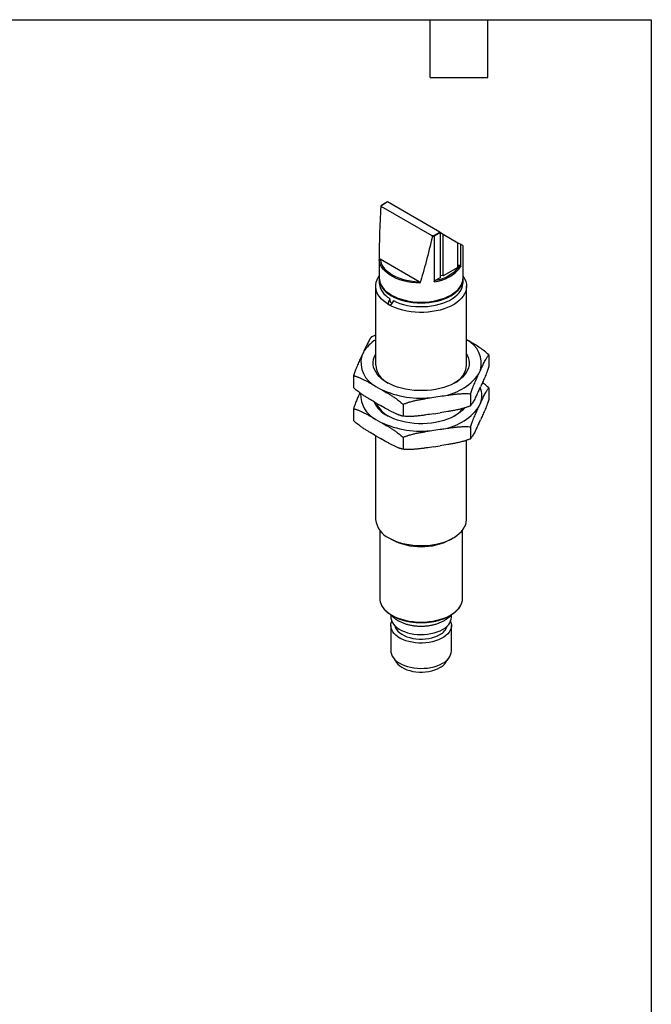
# Model space of a CAD drawing. Header units: millimetres. Extents: x 10 to 410, y 10 to 314.
# Tile 4 of 4: x 285 to 410, y 120 to 314. Entities that reach past the tile are written whole.
import ezdxf

# ---------------------------------------------------------------- set-up
doc = ezdxf.new("R2010")
doc.units = ezdxf.units.MM
doc.header["$LTSCALE"] = 1.5
doc.layers.add('TEXT', color=140, linetype='Continuous', lineweight=25)

msp = doc.modelspace()

# ---------------------------------------------------------------- linework, layer by layer
for p, q in [((356.12, 277.57), (356, 277.34)), ((366.17, 271.57), (356.1, 277.38)), ((357.33, 278.27), (356.13, 277.58)), ((357.36, 278.26), (356.2, 277.59)), ((367.68, 272.3), (357.36, 278.26)), ((366.52, 271.63), (367.68, 272.3)), ((367.82, 272.22), (366.58, 271.5)), ((366.58, 271.5), (366.58, 262.43)), ((367.82, 263.31), (367.82, 272.22)), ((367.82, 272.22), (368.39, 271.89)), ((368.39, 263.64), (368.39, 271.89)), ((368.39, 271.89), (371.29, 270.21)), ((371.29, 265.32), (371.29, 270.21)), ((371.29, 270.21), (371.85, 269.89)), ((371.85, 265.56), (371.85, 269.89)), ((371.85, 269.89), (371.89, 269.86)), ((371.89, 265.5), (371.89, 269.86)), ((372.3, 263.23), (372.3, 269.64)), ((355.7, 267.77), (355.7, 263.23)), ((363.61, 262.48), (355.91, 266.92)), ((371.29, 265.32), (368.39, 263.64)), ((371.68, 265.67), (371.29, 265.72)), ((355.7, 263.07), (355.7, 262.33)), ((367.82, 263.31), (366.91, 262.79)), ((368.39, 263.64), (367.82, 263.72)), ((372.3, 262.33), (372.3, 263.07)), ((355, 261.6), (355, 246)), ((373, 246), (373, 261.6)), ((357.79, 258.99), (357.79, 259.16)), ((357.65, 258.75), (357.79, 258.83)), ((357.79, 258.91), (357.79, 258.99)), ((357.79, 258.91), (357.8, 258.83)), ((358.5, 258.59), (358.5, 258.75)), ((358.5, 258.59), (358.57, 258.72)), ((355, 251.9), (354.21, 251.61)), ((352.58, 248.57), (352.24, 247.84)), ((377.39, 248.03), (377.39, 245.67)), ((350.62, 243.89), (350.62, 241.53)), ((375.43, 244.26), (375.76, 244.98)), ((355.06, 241.78), (355.98, 241.25)), ((375.43, 240.99), (375.76, 241.72)), ((366.48, 239.62), (367.74, 239.82)), ((373.8, 240.3), (373.8, 237.94)), ((377.39, 241.5), (377.39, 239.14)), ((355.06, 238.51), (355.98, 237.98)), ((360.42, 238.23), (360.42, 235.87)), ((375.43, 237.72), (375.76, 238.45)), ((350.62, 237.36), (350.62, 235)), ((366.48, 236.36), (367.74, 236.55)), ((355.06, 235.25), (355.98, 234.71)), ((373.8, 233.77), (373.8, 231.41)), ((375.43, 234.46), (375.76, 235.18)), ((355, 232.01), (355, 215.46)), ((355.06, 231.98), (355.98, 231.45)), ((366.48, 233.09), (367.74, 233.29)), ((360.42, 231.7), (360.42, 229.34)), ((366.48, 229.82), (367.74, 230.02)), ((373, 215.46), (373, 231.14)), ((355.8, 213.32), (355.8, 199.87)), ((372.2, 199.87), (372.2, 213.32)), ((357.64, 211.79), (358.2, 211.46)), ((369.8, 211.46), (370.37, 211.79)), ((358, 196.57), (358, 196.14)), ((370, 196.14), (370, 196.58)), ((358, 194.45), (358, 189.44)), ((370, 189.44), (370, 194.45))]:
    msp.add_line(p, q)
at = {"flags": 128}
for points in [[(355.91, 266.92), (356, 266.43), (356.17, 265.95), (356.44, 265.49), (356.78, 265.04), (357.21, 264.61), (357.71, 264.21), (358.28, 263.85), (358.91, 263.52), (359.6, 263.23), (360.34, 262.98), (361.12, 262.78), (361.93, 262.63), (362.76, 262.53), (363.61, 262.48)], [(363.77, 262.2), (362.93, 262.24), (362.11, 262.32), (361.3, 262.46), (360.53, 262.64), (359.78, 262.86), (359.09, 263.13), (358.44, 263.43), (357.85, 263.78), (357.32, 264.15), (356.86, 264.55), (356.47, 264.98), (356.16, 265.43), (355.92, 265.89), (355.77, 266.37), (355.71, 266.85)], [(357.64, 257.93), (357.07, 258.29), (356.56, 258.68), (356.12, 259.09), (355.75, 259.53), (355.45, 259.98), (355.23, 260.45), (355.08, 260.93), (355.01, 261.42), (355.02, 261.9), (355.11, 262.39), (355.28, 262.87), (355.52, 263.33), (355.7, 263.61)], [(355.7, 263.15), (355.7, 263.07), (355.74, 262.6), (355.86, 262.13), (356.06, 261.68), (356.34, 261.24), (356.68, 260.81), (357.1, 260.41), (357.59, 260.03), (358.13, 259.68), (358.74, 259.37), (359.39, 259.09), (360.09, 258.84), (360.83, 258.64), (361.59, 258.48), (362.38, 258.37), (363.19, 258.3), (364, 258.28), (364.82, 258.3), (365.62, 258.37), (366.41, 258.48), (367.18, 258.64), (367.92, 258.84), (368.61, 259.09), (369.27, 259.37), (369.87, 259.68), (370.42, 260.03), (370.9, 260.41), (371.32, 260.81), (371.67, 261.24), (371.95, 261.68), (372.14, 262.13), (372.26, 262.6), (372.3, 263.07), (372.3, 263.15)], [(372.3, 263.61), (372.42, 263.45), (372.68, 262.98), (372.86, 262.51), (372.97, 262.03), (373, 261.54), (372.95, 261.05), (372.83, 260.57), (372.62, 260.1), (372.34, 259.64), (371.98, 259.2), (371.56, 258.78), (371.07, 258.38), (370.52, 258.01), (369.9, 257.68), (369.24, 257.37), (368.53, 257.11), (367.79, 256.88), (367, 256.7), (366.2, 256.56), (365.37, 256.46), (364.53, 256.41), (363.69, 256.41), (362.85, 256.45), (362.02, 256.53), (361.2, 256.66), (360.41, 256.84), (359.66, 257.05), (358.94, 257.31), (358.26, 257.6), (357.64, 257.93)], [(356.08, 261.81), (356.34, 261.4), (356.68, 260.97), (357.1, 260.57), (357.59, 260.19), (358.13, 259.84), (358.74, 259.53), (359.39, 259.25), (360.09, 259.01), (360.83, 258.81), (361.59, 258.65), (362.38, 258.53), (363.19, 258.46), (364, 258.44), (364.82, 258.46), (365.62, 258.53), (366.41, 258.65), (367.18, 258.81), (367.92, 259.01), (368.61, 259.25), (369.27, 259.53), (369.87, 259.84), (370.42, 260.19), (370.9, 260.57), (371.32, 260.97), (371.67, 261.4), (371.92, 261.79)], [(358.5, 258.75), (359.13, 258.46), (359.81, 258.2), (360.53, 257.98), (361.28, 257.81), (362.06, 257.68), (362.86, 257.59), (363.67, 257.55), (364.48, 257.55), (365.29, 257.6), (366.08, 257.7), (366.86, 257.83), (367.6, 258.02), (368.32, 258.24), (368.99, 258.5), (369.61, 258.8), (370.18, 259.14), (370.7, 259.5), (371.14, 259.89), (371.52, 260.31), (371.83, 260.74), (372.06, 261.19), (372.22, 261.65), (372.29, 262.11), (372.3, 262.33)], [(357.79, 258.99), (357.71, 258.86), (357.65, 258.75)], [(358.36, 258.34), (358.44, 258.48), (358.5, 258.59)], [(357.28, 242.53), (356.7, 242.9), (356.17, 243.3), (355.72, 243.72), (355.33, 244.17), (355.01, 244.63), (354.77, 245.11), (354.6, 245.6), (354.51, 246.1), (354.5, 246.6), (354.57, 247.1), (354.72, 247.59), (354.94, 248.07), (355, 248.18)], [(373, 248.18), (373.13, 247.95), (373.33, 247.47), (373.46, 246.97), (373.51, 246.47), (373.48, 245.97), (373.37, 245.48), (373.19, 244.99), (372.93, 244.51), (372.59, 244.05), (372.18, 243.61), (371.71, 243.2), (371.17, 242.8), (370.57, 242.44), (369.92, 242.11), (369.22, 241.82), (368.47, 241.57), (367.69, 241.35), (366.88, 241.18), (366.04, 241.05), (365.19, 240.97), (364.33, 240.93), (363.46, 240.93), (362.6, 240.98), (361.75, 241.08), (360.92, 241.22), (360.12, 241.4), (359.34, 241.63), (358.61, 241.89), (357.92, 242.19), (357.28, 242.53)], [(372.59, 237.52), (372.18, 237.08), (371.71, 236.66), (371.17, 236.27), (370.57, 235.91), (369.92, 235.58), (369.22, 235.29), (368.47, 235.04), (367.69, 234.82), (366.88, 234.65), (366.04, 234.52), (365.19, 234.43), (364.33, 234.39), (363.46, 234.4), (362.6, 234.45), (361.75, 234.55), (360.92, 234.69), (360.12, 234.87), (359.34, 235.1), (358.61, 235.36), (357.92, 235.66), (357.28, 236)], [(357.64, 211.79), (358.26, 211.46), (358.94, 211.17), (359.66, 210.92), (360.41, 210.7), (361.2, 210.53), (362.02, 210.4), (362.85, 210.31), (363.69, 210.27), (364.53, 210.28), (365.37, 210.33), (366.2, 210.43), (367, 210.57), (367.79, 210.75), (368.53, 210.98), (369.24, 211.24), (369.9, 211.54), (370.52, 211.88), (371.07, 212.25), (371.56, 212.64), (371.98, 213.06), (372.34, 213.5), (372.62, 213.96), (372.83, 214.44), (372.95, 214.92), (373, 215.4), (373, 215.46)], [(356.15, 198.51), (356.16, 198.49), (356.43, 198.06), (356.77, 197.64), (357.19, 197.24), (357.66, 196.87), (358.21, 196.52), (358.8, 196.21), (359.45, 195.93), (360.14, 195.69), (360.87, 195.5), (361.62, 195.34), (362.4, 195.23), (363.2, 195.16), (364, 195.14), (364.81, 195.16), (365.6, 195.23), (366.38, 195.34), (367.14, 195.5), (367.87, 195.69), (368.56, 195.93), (369.21, 196.21), (369.8, 196.52)], [(358, 196.14), (358.02, 195.89), (358.11, 195.5), (358.27, 195.12), (358.51, 194.75), (358.82, 194.39), (359.2, 194.06), (359.64, 193.76), (360.14, 193.49), (360.69, 193.25), (361.28, 193.05), (361.91, 192.89), (362.56, 192.78), (363.23, 192.7), (363.92, 192.68), (364.6, 192.69), (365.28, 192.76), (365.94, 192.86), (366.57, 193.01), (367.18, 193.2), (367.74, 193.43), (368.25, 193.69)], [(369.82, 195.3), (369.9, 195.09), (369.99, 194.7), (370, 194.3), (369.93, 193.91), (369.78, 193.52), (369.56, 193.15), (369.27, 192.79), (368.91, 192.46), (368.48, 192.15), (368, 191.87), (367.46, 191.62), (366.88, 191.41), (366.26, 191.24), (365.61, 191.12), (364.94, 191.03), (364.26, 190.99), (363.58, 191), (362.9, 191.05), (362.23, 191.14), (361.59, 191.28), (360.98, 191.46), (360.41, 191.68), (359.88, 191.93), (359.41, 192.22), (359, 192.54), (358.66, 192.88), (358.38, 193.24), (358.18, 193.62), (358.05, 194.01), (358, 194.4), (358.03, 194.8), (358.14, 195.19), (358.18, 195.3)], [(358.8, 194.42), (358.8, 194.39), (358.93, 194.02), (359.14, 193.67), (359.42, 193.33), (359.77, 193.02), (360.18, 192.73), (360.65, 192.47), (361.17, 192.25), (361.74, 192.07), (362.34, 191.93), (362.96, 191.84), (363.6, 191.78), (364.25, 191.78), (364.89, 191.82), (365.52, 191.9), (366.12, 192.03), (366.7, 192.21), (367.23, 192.42), (367.72, 192.66)], [(358, 189.44), (358.02, 189.2), (358.11, 188.8), (358.27, 188.42), (358.51, 188.05), (358.82, 187.7), (359.2, 187.37), (359.64, 187.07), (360.14, 186.79), (360.69, 186.56), (361.28, 186.36), (361.91, 186.2), (362.56, 186.08), (363.23, 186.01), (363.92, 185.98), (364.6, 186), (365.28, 186.06), (365.94, 186.17), (366.57, 186.31), (367.18, 186.5), (367.74, 186.73), (368.25, 187)], [(358.86, 187.66), (358.93, 187.49), (359.14, 187.14), (359.42, 186.8), (359.77, 186.49), (360.18, 186.2), (360.65, 185.94), (361.17, 185.72), (361.74, 185.54), (362.34, 185.4), (362.96, 185.3), (363.6, 185.25), (364.25, 185.25), (364.89, 185.29), (365.52, 185.37), (366.12, 185.5), (366.7, 185.67), (367.23, 185.88), (367.72, 186.13)]]:
    msp.add_lwpolyline(points, dxfattribs=at)
for centre, radius, start, end in [((359.19, 275.91), 3.43, 150.7469, 154.5952), ((364.13, 284.47), 13.06, 278.9826, 280.5609), ((364.14, 284.46), 13.19, 279.1361, 280.6639), ((365.71, 270.07), 7.68, 276.4574, 323.5372), ((365.85, 269.94), 7.23, 278.3997, 323.7622), ((358.73, 263.27), 3.03, 180.6973, 208.7637), ((369.27, 263.27), 3.04, 330.7997, 359.2867), ((359.63, 262.64), 3.93, 184.4021, 242.2147), ((358.84, 244.78), 7.31, 121.6157, 148.8218), ((370.67, 246.29), 5.26, 345.5592, 63.6511), ((357.36, 246.53), 5.28, 165.6295, 244.1674), ((359.43, 246.41), 4.44, 185.37, 243.7836), ((368.68, 246.34), 4.34, 295.4261, 355.4203), ((366.65, 250.58), 10.82, 275.7867, 324.208), ((357.52, 240.17), 5.51, 177.7589, 243.3998), ((363.98, 258.2), 18.75, 244.7473, 277.6666), ((371.87, 239.88), 4.15, 339.8319, 23.4018), ((359.67, 240.84), 5.4, 203.3261, 243.6676), ((359.98, 240.45), 5.2, 202.6829, 241.0827), ((366.65, 244.05), 10.82, 275.7867, 324.208), ((367.47, 241.13), 6.07, 300.3545, 322.0801), ((363.98, 251.67), 18.75, 244.7473, 277.6666), ((359.49, 215.9), 4.51, 185.5818, 245.7383), ((364, 222.59), 12.54, 242.4701, 297.5353), ((358.74, 199.89), 2.94, 180.4467, 208.1598), ((369.21, 199.9), 2.99, 331.477, 359.3114), ((367.4, 201.07), 5.14, 297.8428, 329.74), ((367.07, 196.39), 2.94, 293.489, 355.1909), ((366.48, 195.23), 2.85, 295.7198, 343.4573), ((367.07, 189.69), 2.94, 293.489, 355.1909), ((366.36, 188.83), 3.02, 296.6499, 337.1749)]:
    msp.add_arc(centre, radius, start, end)
for points, knots in [([(356.01, 277.34), (355.9, 275.44), (355.82, 273.59), (355.71, 270.08), (355.7, 268.41), (355.71, 266.85)], [0, 0, 0, 0, 0.5, 0.5, 1, 1, 1, 1]), ([(356.1, 277.38), (356.09, 277.39), (356.08, 277.39), (356.06, 277.4), (356.03, 277.39), (356.02, 277.38), (356.01, 277.36), (356.01, 277.34), (356.01, 277.34)], [0, 0, 0, 0, 0.171966, 0.335242, 0.499805, 0.745801, 0.869827, 1, 1, 1, 1]), ([(356.11, 277.54), (356.11, 277.55), (356.11, 277.56), (356.12, 277.58), (356.14, 277.59), (356.17, 277.6), (356.19, 277.59), (356.2, 277.59)], [0, 0, 0, 0, 0.160033, 0.326701, 0.500532, 0.710849, 1, 1, 1, 1]), ([(357.33, 278.27), (357.33, 278.27), (357.33, 278.27), (357.33, 278.27), (357.34, 278.27), (357.35, 278.26), (357.36, 278.26)], [0, 0, 0, 0, 0.14579, 0.463493, 0.746376, 1, 1, 1, 1]), ([(366.23, 271.44), (365.83, 269.7), (365.42, 268.05), (364.6, 264.95), (364.18, 263.51), (363.77, 262.2)], [0, 0, 0, 0, 0.5, 0.5, 1, 1, 1, 1]), ([(366.23, 271.44), (366.24, 271.46), (366.23, 271.49), (366.21, 271.54), (366.19, 271.56), (366.17, 271.57)], [0, 0, 0, 0, 0.5, 0.5, 1, 1, 1, 1]), ([(366.58, 271.5), (366.58, 271.5), (366.58, 271.52), (366.57, 271.54), (366.56, 271.57), (366.55, 271.6), (366.53, 271.62), (366.52, 271.63)], [0, 0, 0, 0, 0.160239, 0.326905, 0.500523, 0.712399, 1, 1, 1, 1]), ([(367.68, 272.3), (367.7, 272.29), (367.72, 272.27), (367.78, 272.24), (367.81, 272.22), (367.82, 272.22)], [0, 0, 0, 0, 0.5, 0.5, 1, 1, 1, 1]), ([(372.29, 269.64), (372.29, 269.64), (372.29, 269.63), (372.16, 269.71), (371.98, 269.81), (371.89, 269.86)], [0, 0, 0, 0, 0.234887, 0.623438, 1, 1, 1, 1]), ([(355.71, 266.85), (355.71, 266.86), (355.71, 266.88), (355.72, 266.9), (355.73, 266.93), (355.75, 266.95), (355.79, 266.96), (355.85, 266.96), (355.89, 266.94), (355.91, 266.92)], [0, 0, 0, 0, 0.082914, 0.165009, 0.250443, 0.367541, 0.500752, 0.734346, 1, 1, 1, 1]), ([(371.68, 265.67), (371.7, 265.66), (371.72, 265.66), (371.75, 265.65), (371.79, 265.63), (371.82, 265.6), (371.84, 265.57), (371.85, 265.56)], [0, 0, 0, 0, 0.165253, 0.329957, 0.499228, 0.750515, 1, 1, 1, 1]), ([(356.1, 261.75), (356.16, 261.64), (356.31, 261.38), (356.61, 261), (356.99, 260.61), (357.43, 260.24), (357.93, 259.89), (358.48, 259.58), (359.07, 259.3), (359.71, 259.05), (360.39, 258.83), (361.09, 258.66), (361.82, 258.52), (362.57, 258.42), (363.33, 258.37), (364.09, 258.35), (364.86, 258.38), (365.62, 258.44), (366.36, 258.55), (367.08, 258.69), (367.78, 258.88), (368.45, 259.1), (369.08, 259.36), (369.66, 259.65), (370.2, 259.97), (370.69, 260.32), (371.12, 260.7), (371.49, 261.1), (371.75, 261.44), (371.86, 261.66), (371.89, 261.73)], [0, 0, 0, 0, 0.028926, 0.065243, 0.101738, 0.138358, 0.175053, 0.21178, 0.248511, 0.285229, 0.32193, 0.358614, 0.395281, 0.431937, 0.468583, 0.505225, 0.541867, 0.578512, 0.615165, 0.651829, 0.68851, 0.725211, 0.761936, 0.798687, 0.835462, 0.872256, 0.90905, 0.945808, 0.982485, 1, 1, 1, 1]), ([(363.61, 262.48), (363.62, 262.47), (363.65, 262.45), (363.7, 262.41), (363.73, 262.37), (363.75, 262.33), (363.77, 262.28), (363.77, 262.24), (363.77, 262.21), (363.77, 262.2)], [0, 0, 0, 0, 0.178056, 0.342331, 0.498627, 0.626367, 0.749287, 0.873277, 1, 1, 1, 1]), ([(366.58, 262.43), (366.58, 262.44), (366.58, 262.46), (366.59, 262.49), (366.61, 262.52), (366.63, 262.56), (366.67, 262.6), (366.73, 262.66), (366.81, 262.73), (366.87, 262.77), (366.91, 262.79)], [0, 0, 0, 0, 0.05497, 0.112663, 0.177116, 0.251272, 0.364558, 0.501931, 0.736047, 1, 1, 1, 1]), ([(357.65, 258.75), (357.64, 258.72), (357.61, 258.67), (357.57, 258.59), (357.55, 258.52), (357.53, 258.45), (357.51, 258.4), (357.51, 258.35), (357.5, 258.27), (357.5, 258.17), (357.52, 258.06), (357.57, 257.98), (357.62, 257.94), (357.64, 257.93)], [0, 0, 0, 0, 0.098089, 0.187242, 0.267464, 0.338763, 0.401152, 0.454647, 0.49928, 0.645924, 0.77613, 0.892814, 1, 1, 1, 1]), ([(357.64, 257.93), (357.65, 257.92), (357.68, 257.9), (357.73, 257.89), (357.79, 257.89), (357.85, 257.9), (357.91, 257.92), (357.98, 257.95), (358.05, 257.99), (358.14, 258.07), (358.25, 258.18), (358.32, 258.28), (358.36, 258.34)], [0, 0, 0, 0, 0.060472, 0.123383, 0.189624, 0.259959, 0.335027, 0.415357, 0.501378, 0.619137, 0.785312, 1, 1, 1, 1]), ([(357.8, 258.83), (357.81, 258.77), (357.83, 258.67), (357.91, 258.51), (358.01, 258.38), (358.13, 258.29), (358.23, 258.24), (358.28, 258.25), (358.29, 258.25)], [0, 0, 0, 0, 0.191061, 0.3762, 0.564259, 0.752069, 0.939582, 1, 1, 1, 1]), ([(354.21, 251.61), (354.18, 251.59), (354.14, 251.54), (354.08, 251.45), (354.01, 251.36), (353.94, 251.26), (353.88, 251.15), (353.76, 250.96), (353.6, 250.68), (353.4, 250.29), (353.2, 249.87), (352.92, 249.3), (352.72, 248.86), (352.58, 248.57)], [0, 0, 0, 0, 0.040694, 0.081787, 0.123293, 0.165226, 0.207601, 0.25043, 0.374145, 0.499594, 0.624444, 0.749655, 1, 1, 1, 1]), ([(377.39, 248.03), (377.1, 248.28), (376.53, 248.79), (375.64, 249.42), (374.74, 249.99), (373.86, 250.51), (373.28, 250.85), (373, 251.01)], [0, 0, 0, 0, 0.200634, 0.403601, 0.606953, 0.80969, 1, 1, 1, 1]), ([(352.24, 247.84), (352.11, 247.55), (351.9, 247.1), (351.63, 246.5), (351.43, 246.03), (351.22, 245.55), (351.04, 245.09), (350.88, 244.67), (350.75, 244.29), (350.66, 244.02), (350.62, 243.89)], [0, 0, 0, 0, 0.249858, 0.374748, 0.499299, 0.624724, 0.748439, 0.834032, 0.917848, 1, 1, 1, 1]), ([(375.76, 244.98), (375.9, 245.28), (376.1, 245.71), (376.38, 246.28), (376.58, 246.7), (376.78, 247.09), (376.97, 247.42), (377.12, 247.67), (377.26, 247.87), (377.34, 247.98), (377.39, 248.03)], [0, 0, 0, 0, 0.249858, 0.374748, 0.499299, 0.624724, 0.748439, 0.834032, 0.917848, 1, 1, 1, 1]), ([(377.39, 245.67), (377.37, 245.6), (377.32, 245.47), (377.26, 245.28), (377.19, 245.08), (377.13, 244.9), (377.06, 244.71), (376.94, 244.41), (376.79, 244.01), (376.58, 243.53), (376.38, 243.06), (376.11, 242.45), (375.9, 242.01), (375.76, 241.72)], [0, 0, 0, 0, 0.040694, 0.081787, 0.123293, 0.165226, 0.207601, 0.25043, 0.374145, 0.499594, 0.624444, 0.749655, 1, 1, 1, 1]), ([(350.62, 243.89), (350.68, 243.87), (350.79, 243.85), (350.97, 243.8), (351.15, 243.75), (351.33, 243.68), (351.52, 243.62), (351.83, 243.49), (352.26, 243.3), (352.82, 243.03), (353.38, 242.73), (354.12, 242.32), (354.68, 241.99), (355.06, 241.78)], [0, 0, 0, 0, 0.040542, 0.08148, 0.122829, 0.164602, 0.206813, 0.249476, 0.373818, 0.499914, 0.624736, 0.749916, 1, 1, 1, 1]), ([(373.8, 240.3), (373.82, 240.37), (373.87, 240.5), (373.93, 240.7), (374, 240.89), (374.06, 241.08), (374.13, 241.26), (374.24, 241.56), (374.4, 241.96), (374.61, 242.45), (374.81, 242.91), (375.08, 243.52), (375.29, 243.96), (375.43, 244.26)], [0, 0, 0, 0, 0.040694, 0.0817869, 0.1232931, 0.1652264, 0.2076007, 0.2504298, 0.3741445, 0.4995936, 0.6244445, 0.749655, 1, 1, 1, 1]), ([(377.39, 241.5), (377.1, 241.75), (376.69, 242.12), (376.26, 242.42), (376.13, 242.52)], [0, 0, 0, 0, 0.690629, 1, 1, 1, 1]), ([(355.06, 238.51), (354.68, 238.73), (354.13, 239.05), (353.38, 239.5), (352.82, 239.85), (352.27, 240.21), (351.77, 240.57), (351.34, 240.9), (350.97, 241.2), (350.74, 241.42), (350.62, 241.53)], [0, 0, 0, 0, 0.249911, 0.374819, 0.499388, 0.624811, 0.748523, 0.834087, 0.917875, 1, 1, 1, 1]), ([(351.88, 240.51), (351.78, 240.3), (351.58, 239.85), (351.26, 239.12), (350.94, 238.3), (350.72, 237.67), (350.62, 237.36)], [0, 0, 0, 0, 0.225263, 0.483598, 0.742004, 1, 1, 1, 1]), ([(355.98, 241.25), (356.35, 241.03), (356.91, 240.71), (357.66, 240.26), (358.21, 239.91), (358.77, 239.55), (359.27, 239.19), (359.7, 238.86), (360.06, 238.56), (360.3, 238.34), (360.42, 238.23)], [0, 0, 0, 0, 0.249911, 0.374819, 0.499388, 0.624811, 0.748523, 0.834087, 0.917875, 1, 1, 1, 1]), ([(360.42, 238.23), (360.5, 238.26), (360.66, 238.33), (360.9, 238.42), (361.15, 238.51), (361.4, 238.59), (361.65, 238.67), (362.07, 238.79), (362.66, 238.94), (363.42, 239.11), (364.19, 239.25), (365.2, 239.42), (365.97, 239.54), (366.48, 239.62)], [0, 0, 0, 0, 0.040694, 0.0817869, 0.1232931, 0.1652264, 0.2076007, 0.2504298, 0.3741445, 0.4995936, 0.6244445, 0.749655, 1, 1, 1, 1]), ([(367.74, 239.82), (368.25, 239.9), (369.01, 240.01), (370.03, 240.15), (370.79, 240.25), (371.55, 240.32), (372.23, 240.35), (372.82, 240.36), (373.32, 240.35), (373.64, 240.32), (373.8, 240.3)], [0, 0, 0, 0, 0.249858, 0.374748, 0.499299, 0.624724, 0.748439, 0.834032, 0.917848, 1, 1, 1, 1]), ([(375.43, 240.99), (375.29, 240.7), (375.09, 240.26), (374.81, 239.69), (374.61, 239.27), (374.4, 238.88), (374.22, 238.56), (374.07, 238.3), (373.93, 238.1), (373.84, 238), (373.8, 237.94)], [0, 0, 0, 0, 0.249858, 0.374748, 0.499299, 0.624724, 0.748439, 0.834032, 0.917848, 1, 1, 1, 1]), ([(375.76, 238.45), (375.9, 238.74), (376.1, 239.18), (376.38, 239.75), (376.58, 240.17), (376.78, 240.56), (376.97, 240.88), (377.12, 241.14), (377.26, 241.34), (377.34, 241.44), (377.39, 241.5)], [0, 0, 0, 0, 0.249858, 0.374748, 0.499299, 0.624724, 0.748439, 0.834032, 0.917848, 1, 1, 1, 1]), ([(360.42, 235.87), (360.36, 235.89), (360.24, 235.91), (360.07, 235.96), (359.89, 236.02), (359.7, 236.08), (359.52, 236.15), (359.21, 236.27), (358.78, 236.46), (358.22, 236.73), (357.66, 237.03), (356.91, 237.44), (356.35, 237.77), (355.98, 237.98)], [0, 0, 0, 0, 0.040542, 0.08148, 0.122829, 0.164602, 0.206813, 0.249476, 0.373818, 0.499914, 0.624736, 0.749916, 1, 1, 1, 1]), ([(373.8, 237.94), (373.72, 237.91), (373.56, 237.84), (373.32, 237.75), (373.07, 237.67), (372.82, 237.58), (372.57, 237.5), (372.15, 237.38), (371.56, 237.23), (370.8, 237.07), (370.03, 236.93), (369.01, 236.75), (368.25, 236.63), (367.74, 236.55)], [0, 0, 0, 0, 0.040694, 0.081787, 0.123293, 0.165226, 0.207601, 0.25043, 0.374145, 0.499594, 0.624444, 0.749655, 1, 1, 1, 1]), ([(373.8, 233.77), (373.82, 233.84), (373.87, 233.97), (373.93, 234.16), (374, 234.35), (374.06, 234.54), (374.13, 234.73), (374.24, 235.03), (374.4, 235.43), (374.61, 235.91), (374.81, 236.38), (375.08, 236.99), (375.29, 237.43), (375.43, 237.72)], [0, 0, 0, 0, 0.040694, 0.081787, 0.123293, 0.165226, 0.207601, 0.25043, 0.374145, 0.499594, 0.624444, 0.749655, 1, 1, 1, 1]), ([(377.39, 239.14), (377.37, 239.07), (377.32, 238.94), (377.26, 238.74), (377.19, 238.55), (377.13, 238.36), (377.06, 238.18), (376.94, 237.88), (376.79, 237.48), (376.58, 236.99), (376.38, 236.53), (376.11, 235.92), (375.9, 235.48), (375.76, 235.18)], [0, 0, 0, 0, 0.040694, 0.081787, 0.123293, 0.165226, 0.207601, 0.25043, 0.374145, 0.499594, 0.624444, 0.749655, 1, 1, 1, 1]), ([(350.62, 237.36), (350.68, 237.34), (350.79, 237.32), (350.97, 237.27), (351.15, 237.21), (351.33, 237.15), (351.52, 237.08), (351.83, 236.96), (352.26, 236.77), (352.82, 236.49), (353.38, 236.2), (354.12, 235.78), (354.68, 235.46), (355.06, 235.25)], [0, 0, 0, 0, 0.0405417, 0.0814798, 0.1228286, 0.1646018, 0.206813, 0.249476, 0.3738178, 0.4999145, 0.6247358, 0.7499156, 1, 1, 1, 1]), ([(366.48, 236.36), (365.97, 236.28), (365.21, 236.16), (364.19, 236.02), (363.43, 235.93), (362.67, 235.86), (361.99, 235.82), (361.4, 235.81), (360.9, 235.83), (360.58, 235.86), (360.42, 235.87)], [0, 0, 0, 0, 0.249858, 0.374748, 0.499299, 0.624724, 0.748439, 0.834032, 0.917848, 1, 1, 1, 1]), ([(355.06, 231.98), (354.68, 232.2), (354.13, 232.52), (353.38, 232.97), (352.82, 233.32), (352.27, 233.68), (351.77, 234.04), (351.34, 234.37), (350.97, 234.67), (350.74, 234.89), (350.62, 235)], [0, 0, 0, 0, 0.249911, 0.374819, 0.499388, 0.624811, 0.748523, 0.834087, 0.917875, 1, 1, 1, 1]), ([(355.98, 234.71), (356.35, 234.5), (356.91, 234.18), (357.66, 233.73), (358.21, 233.38), (358.77, 233.01), (359.27, 232.66), (359.7, 232.33), (360.06, 232.02), (360.3, 231.81), (360.42, 231.7)], [0, 0, 0, 0, 0.249911, 0.374819, 0.499388, 0.624811, 0.748523, 0.834087, 0.917875, 1, 1, 1, 1]), ([(367.74, 233.29), (368.25, 233.36), (369.01, 233.48), (370.03, 233.62), (370.79, 233.71), (371.55, 233.78), (372.23, 233.82), (372.82, 233.83), (373.32, 233.82), (373.64, 233.78), (373.8, 233.77)], [0, 0, 0, 0, 0.249858, 0.374748, 0.499299, 0.624724, 0.748439, 0.834032, 0.917848, 1, 1, 1, 1]), ([(375.43, 234.46), (375.29, 234.16), (375.09, 233.72), (374.81, 233.15), (374.61, 232.74), (374.4, 232.35), (374.22, 232.02), (374.07, 231.77), (373.93, 231.57), (373.84, 231.46), (373.8, 231.41)], [0, 0, 0, 0, 0.249858, 0.374748, 0.499299, 0.624724, 0.748439, 0.834032, 0.917848, 1, 1, 1, 1]), ([(360.42, 231.7), (360.5, 231.73), (360.66, 231.8), (360.9, 231.89), (361.15, 231.98), (361.4, 232.06), (361.65, 232.14), (362.07, 232.26), (362.66, 232.41), (363.42, 232.57), (364.19, 232.72), (365.2, 232.89), (365.97, 233.01), (366.48, 233.09)], [0, 0, 0, 0, 0.040694, 0.081787, 0.123293, 0.165226, 0.207601, 0.25043, 0.374145, 0.499594, 0.624444, 0.749655, 1, 1, 1, 1]), ([(360.42, 229.34), (360.36, 229.35), (360.24, 229.38), (360.07, 229.43), (359.89, 229.48), (359.7, 229.54), (359.52, 229.61), (359.21, 229.73), (358.78, 229.93), (358.22, 230.2), (357.66, 230.5), (356.91, 230.91), (356.35, 231.23), (355.98, 231.45)], [0, 0, 0, 0, 0.040542, 0.08148, 0.122829, 0.164602, 0.206813, 0.249476, 0.373818, 0.499914, 0.624736, 0.749916, 1, 1, 1, 1]), ([(373.8, 231.41), (373.72, 231.38), (373.56, 231.31), (373.32, 231.22), (373.07, 231.13), (372.82, 231.05), (372.57, 230.97), (372.15, 230.85), (371.56, 230.7), (370.8, 230.54), (370.03, 230.39), (369.01, 230.22), (368.25, 230.1), (367.74, 230.02)], [0, 0, 0, 0, 0.040694, 0.0817869, 0.1232931, 0.1652264, 0.2076007, 0.2504298, 0.3741445, 0.4995936, 0.6244445, 0.749655, 1, 1, 1, 1]), ([(366.48, 229.82), (365.97, 229.75), (365.21, 229.63), (364.19, 229.49), (363.43, 229.4), (362.67, 229.33), (361.99, 229.29), (361.4, 229.28), (360.9, 229.29), (360.58, 229.33), (360.42, 229.34)], [0, 0, 0, 0, 0.249858, 0.374748, 0.499299, 0.624724, 0.748439, 0.834032, 0.917848, 1, 1, 1, 1]), ([(356.17, 198.45), (356.17, 198.44), (356.24, 198.28), (356.44, 198), (356.76, 197.59), (357.15, 197.2), (357.6, 196.84), (358.1, 196.51), (358.66, 196.2), (359.26, 195.92), (359.9, 195.68), (360.58, 195.48), (361.29, 195.31), (362.02, 195.19), (362.76, 195.1), (363.52, 195.05), (364.28, 195.05), (365.04, 195.08), (365.79, 195.16), (366.53, 195.28), (367.24, 195.43), (367.93, 195.63), (368.58, 195.86), (369.2, 196.12), (369.57, 196.33), (369.76, 196.43)], [0, 0, 0, 0, 0.002845, 0.047524, 0.092459, 0.137607, 0.182902, 0.22828, 0.273691, 0.319101, 0.364493, 0.409864, 0.455212, 0.500542, 0.545857, 0.591162, 0.636463, 0.681765, 0.727072, 0.77239, 0.817724, 0.863081, 0.908464, 0.953878, 1, 1, 1, 1]), ([(369.76, 196.43), (369.85, 196.49), (370.13, 196.65), (370.54, 196.94), (370.98, 197.31), (371.35, 197.71), (371.64, 198.07), (371.77, 198.32), (371.82, 198.42)], [0, 0, 0, 0, 0.1011836, 0.2932784, 0.4854635, 0.6774952, 0.8691314, 1, 1, 1, 1]), ([(358, 196.57), (358.01, 196.57), (358.13, 196.42), (358.41, 196.16), (358.87, 195.79), (359.39, 195.46), (359.96, 195.16), (360.58, 194.91), (361.22, 194.7), (361.89, 194.54), (362.58, 194.42), (363.29, 194.35), (364, 194.33), (364.7, 194.35), (365.41, 194.42), (366.1, 194.54), (366.77, 194.7), (367.43, 194.91), (368.04, 195.16), (368.54, 195.42), (369, 195.71), (369.44, 196.03), (369.8, 196.34), (369.97, 196.54), (370, 196.58)], [0, 0, 0, 0, 0.001125, 0.047891, 0.096119, 0.145616, 0.195992, 0.246799, 0.297605, 0.348244, 0.398679, 0.448947, 0.499125, 0.549308, 0.599585, 0.650048, 0.700806, 0.751957, 0.803569, 0.85375, 0.88276, 0.934855, 0.986752, 1, 1, 1, 1])]:
    msp.add_open_spline(points, degree=3, knots=knots)
msp.add_open_spline([(371.85, 265.56), (371.87, 265.55), (371.89, 265.54), (371.89, 265.5)], degree=3)
at = {"layer": 'TEXT'}
for p, q in [((9.52, 314.32), (409.57, 314.32)), ((365.76, 302.89), (365.76, 314.32)), ((377.19, 302.89), (377.19, 314.32)), ((409.57, 314.32), (409.57, 9.52)), ((365.76, 302.89), (377.19, 302.89))]:
    msp.add_line(p, q, dxfattribs=at)

doc.saveas('drawing.dxf')
